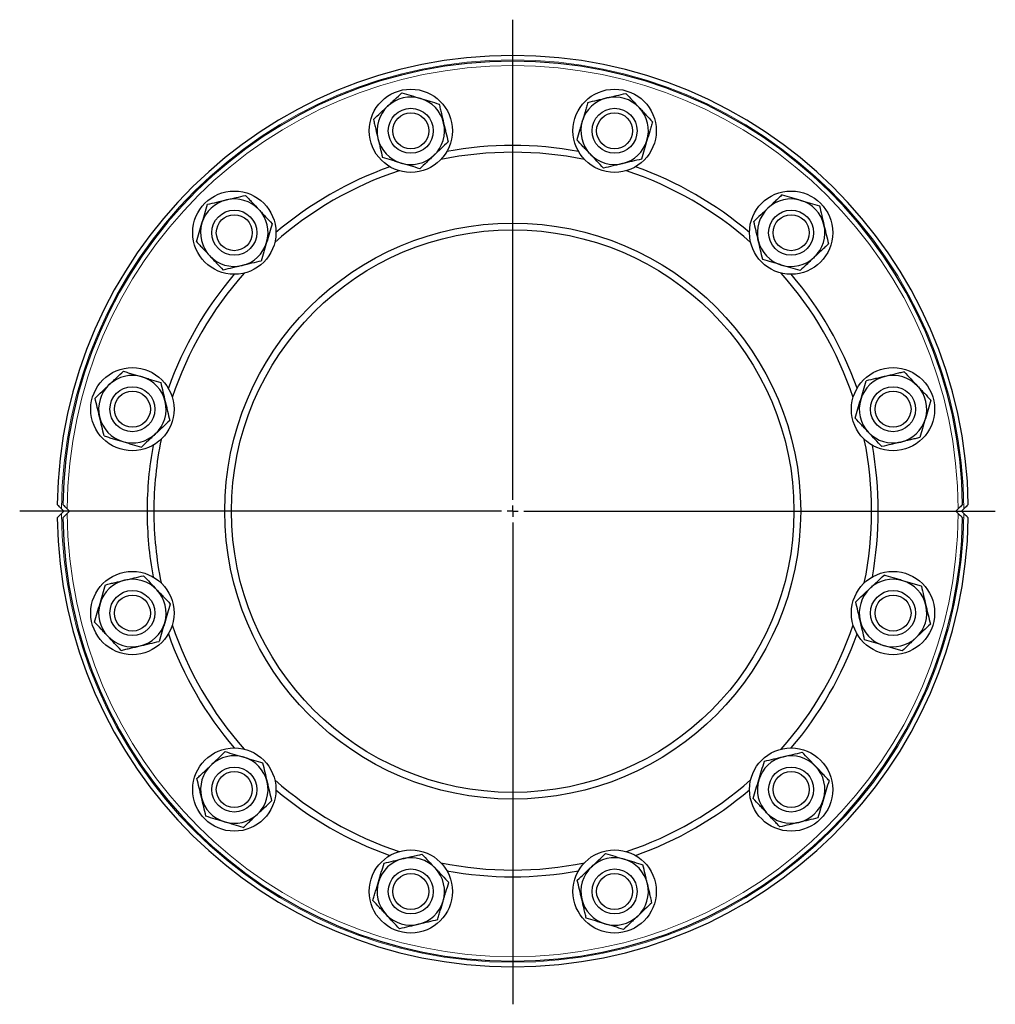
# Model space of a CAD drawing. Header units: millimetres. Extents: x 162 to 1075, y 75 to 934.
# Tile 5 of 9: x 162 to 595, y 496 to 934. Entities that reach past the tile are written whole.
import ezdxf

# ---------------------------------------------------------------- set-up
doc = ezdxf.new("R2010")
doc.units = ezdxf.units.MM
doc.layers.add('FORMAT', color=7, linetype='Continuous')

# ---------------------------------------------------------------- blocks, each defined once
blk = doc.blocks.new('SW_CENTERMARKSYMBOL_0')
at = {"layer": 'FORMAT', "color": 0}
for p, q in [((0, 5), (0, 218.41)), ((-5, 0), (-219.13, 0)), ((0, 0), (-2.5, 0)), ((0, 0), (0, 2.5)), ((0, 0), (0, -2.5)), ((0, 0), (2.5, 0)), ((5, 0), (214.5, 0)), ((0, -5), (0, -219.18))]:
    blk.add_line(p, q, dxfattribs=at)

msp = doc.modelspace()

# ---------------------------------------------------------------- linework, layer by layer
at = {"color": 7, "linetype": 'Continuous', "lineweight": 25}
for p, q in [((180.35, 716.1), (181.35, 715.1)), ((181.35, 715.1), (180.35, 714.1)), ((182.85, 716.1), (183.85, 715.1)), ((183.85, 715.1), (182.85, 714.1)), ((577.85, 715.1), (578.85, 716.1)), ((578.85, 714.1), (577.85, 715.1)), ((580.35, 715.1), (581.35, 716.1)), ((581.35, 714.1), (580.35, 715.1))]:
    msp.add_line(p, q, dxfattribs=at)
for centre, radius in [((335.56, 884.14), 18.5), ((426.14, 884.14), 18.5), ((335.56, 884.14), 10), ((426.14, 884.14), 10), ((335.56, 884.14), 8), ((426.14, 884.14), 8), ((257.11, 838.85), 18.5), ((504.59, 838.85), 18.5), ((257.11, 838.85), 10), ((257.11, 838.85), 8), ((504.59, 838.85), 10), ((504.59, 838.85), 8), ((380.85, 715.1), 128), ((380.85, 715.1), 125), ((211.81, 760.4), 18.5), ((549.89, 760.4), 18.5), ((211.81, 760.4), 10), ((549.89, 760.4), 10), ((211.81, 760.4), 8), ((549.89, 760.4), 8), ((211.81, 669.81), 18.5), ((549.89, 669.81), 18.5), ((211.81, 669.81), 10), ((549.89, 669.81), 10), ((211.81, 669.81), 8), ((549.89, 669.81), 8), ((257.11, 591.36), 18.5), ((504.59, 591.36), 18.5), ((257.11, 591.36), 10), ((504.59, 591.36), 10), ((257.11, 591.36), 8), ((504.59, 591.36), 8), ((335.56, 546.07), 18.5), ((426.14, 546.07), 18.5), ((335.56, 546.07), 10), ((426.14, 546.07), 10), ((335.56, 546.07), 8), ((426.14, 546.07), 8)]:
    msp.add_circle(centre, radius, dxfattribs=at)
for centre, radius, start, end in [((380.85, 715.1), 202.5, 0.8427, 179.1573), ((380.85, 715.1), 200, 0.8531, 179.1469), ((335.56, 884.14), 15, 73.314, 133.314), ((335.56, 884.14), 15, 13.314, 73.314), ((426.14, 884.14), 15, 103.314, 163.314), ((426.14, 884.14), 15, 43.314, 103.314), ((335.56, 884.14), 15, 133.314, 193.314), ((426.14, 884.14), 15, 343.314, 43.314), ((426.14, 884.14), 15, 163.314, 223.314), ((335.56, 884.14), 15, 313.314, 13.314), ((335.56, 884.14), 15, 193.314, 253.314), ((426.14, 884.14), 15, 283.314, 343.314), ((380.85, 715.1), 162.5, 79.635, 100.365), ((335.56, 884.14), 15, 253.314, 313.314), ((380.85, 715.1), 159.5, 78.4641, 101.5359), ((426.14, 884.14), 15, 223.314, 283.314), ((380.85, 715.1), 162.5, 109.635, 130.365), ((380.85, 715.1), 162.5, 49.635, 70.365), ((380.85, 715.1), 159.5, 108.4641, 131.5359), ((380.85, 715.1), 159.5, 48.4641, 71.5359), ((257.11, 838.85), 15, 103.314, 163.314), ((257.11, 838.85), 15, 43.314, 103.314), ((504.59, 838.85), 15, 73.314, 133.314), ((257.11, 838.85), 15, 343.314, 43.314), ((504.59, 838.85), 15, 133.314, 193.314), ((504.59, 838.85), 15, 13.314, 73.314), ((257.11, 838.85), 15, 163.314, 223.314), ((504.59, 838.85), 15, 313.314, 13.314), ((257.11, 838.85), 15, 283.314, 343.314), ((504.59, 838.85), 15, 193.314, 253.314), ((257.11, 838.85), 15, 223.314, 283.314), ((504.59, 838.85), 15, 253.314, 313.314), ((380.85, 715.1), 162.5, 139.635, 160.365), ((380.85, 715.1), 159.5, 138.4641, 161.5359), ((380.85, 715.1), 159.5, 18.4641, 41.5359), ((380.85, 715.1), 162.5, 19.635, 40.365), ((211.81, 760.4), 15, 73.314, 133.314), ((211.81, 760.4), 15, 13.314, 73.314), ((549.89, 760.4), 15, 103.314, 163.314), ((549.89, 760.4), 15, 43.314, 103.314), ((211.81, 760.4), 15, 133.314, 193.314), ((549.89, 760.4), 15, 343.314, 43.314), ((211.81, 760.4), 15, 313.314, 13.314), ((549.89, 760.4), 15, 163.314, 223.314), ((211.81, 760.4), 15, 193.314, 253.314), ((549.89, 760.4), 15, 283.314, 343.314), ((211.81, 760.4), 15, 253.314, 313.314), ((549.89, 760.4), 15, 223.314, 283.314), ((380.85, 715.1), 162.5, 169.635, 180), ((380.85, 715.1), 159.5, 168.4641, 180), ((380.85, 715.1), 159.5, 348.4641, 11.5359), ((380.85, 715.1), 162.5, 349.635, 10.365), ((380.85, 715.1), 162.5, 180, 190.365), ((380.85, 715.1), 159.5, 180, 191.5359), ((380.85, 715.1), 202.5, 180.8427, 359.1573), ((380.85, 715.1), 200, 180.8531, 359.1469), ((211.81, 669.81), 15, 103.314, 163.314), ((211.81, 669.81), 15, 43.314, 103.314), ((549.89, 669.81), 15, 73.314, 133.314), ((549.89, 669.81), 15, 13.314, 73.314), ((211.81, 669.81), 15, 343.314, 43.314), ((549.89, 669.81), 15, 133.314, 193.314), ((211.81, 669.81), 15, 163.314, 223.314), ((549.89, 669.81), 15, 313.314, 13.314), ((211.81, 669.81), 15, 283.314, 343.314), ((549.89, 669.81), 15, 193.314, 253.314), ((380.85, 715.1), 159.5, 198.4641, 221.5359), ((380.85, 715.1), 159.5, 318.4641, 341.5359), ((211.81, 669.81), 15, 223.314, 283.314), ((380.85, 715.1), 162.5, 199.635, 220.365), ((380.85, 715.1), 162.5, 319.635, 340.365), ((549.89, 669.81), 15, 253.314, 313.314), ((257.11, 591.36), 15, 73.314, 133.314), ((257.11, 591.36), 15, 13.314, 73.314), ((504.59, 591.36), 15, 103.314, 163.314), ((504.59, 591.36), 15, 43.314, 103.314), ((257.11, 591.36), 15, 133.314, 193.314), ((504.59, 591.36), 15, 343.314, 43.314), ((380.85, 715.1), 159.5, 228.4641, 251.5359), ((380.85, 715.1), 159.5, 288.4641, 311.5359), ((504.59, 591.36), 15, 163.314, 223.314), ((257.11, 591.36), 15, 313.314, 13.314), ((380.85, 715.1), 162.5, 229.635, 250.365), ((380.85, 715.1), 162.5, 289.635, 310.365), ((257.11, 591.36), 15, 193.314, 253.314), ((504.59, 591.36), 15, 283.314, 343.314), ((257.11, 591.36), 15, 253.314, 313.314), ((504.59, 591.36), 15, 223.314, 283.314), ((335.56, 546.07), 15, 103.314, 163.314), ((335.56, 546.07), 15, 43.314, 103.314), ((426.14, 546.07), 15, 73.314, 133.314), ((426.14, 546.07), 15, 13.314, 73.314), ((335.56, 546.07), 15, 343.314, 43.314), ((380.85, 715.1), 159.5, 258.4641, 281.5359), ((426.14, 546.07), 15, 133.314, 193.314), ((380.85, 715.1), 162.5, 259.635, 280.365), ((335.56, 546.07), 15, 163.314, 223.314), ((426.14, 546.07), 15, 313.314, 13.314), ((426.14, 546.07), 15, 193.314, 253.314), ((335.56, 546.07), 15, 283.314, 343.314), ((335.56, 546.07), 15, 223.314, 283.314), ((426.14, 546.07), 15, 253.314, 313.314)]:
    msp.add_arc(centre, radius, start, end, dxfattribs=at)
at = {"color": 8, "linetype": 'Continuous', "lineweight": 18}
for radius, start, end in [(200.5, 0.2851, 179.7149), (198, 0.2886, 179.7114), (200.5, 180.2851, 359.7149), (198, 180.2886, 359.7114)]:
    msp.add_arc((380.85, 715.1), radius, start, end, dxfattribs=at)
at = {"color": 7, "linetype": 'Continuous', "lineweight": 25}
for points, knots in [([(325.27, 895.05), (325.8, 895.56), (326.34, 896.06), (327.4, 897.07), (327.93, 897.56), (329.5, 899.05), (330.54, 900.02), (331.57, 900.99)], [0, 0, 0, 0, 0.25, 0.25, 0.5, 0.5, 1, 1, 1, 1]), ([(331.57, 900.99), (332.93, 900.59), (334.29, 900.18), (337.05, 899.35), (338.45, 898.93), (339.86, 898.51)], [0, 0, 0, 0, 0.5, 0.5, 1, 1, 1, 1]), ([(339.86, 898.51), (340.57, 898.3), (341.28, 898.08), (342.67, 897.67), (343.37, 897.46), (345.44, 896.84), (346.81, 896.43), (348.16, 896.02)], [0, 0, 0, 0, 0.25, 0.25, 0.5, 0.5, 1, 1, 1, 1]), ([(414.26, 896.74), (415.64, 897.07), (417.03, 897.4), (419.84, 898.06), (421.25, 898.4), (422.69, 898.74)], [0, 0, 0, 0, 0.5, 0.5, 1, 1, 1, 1]), ([(422.69, 898.74), (423.4, 898.91), (424.12, 899.08), (425.54, 899.41), (426.25, 899.58), (428.36, 900.08), (429.74, 900.4), (431.12, 900.73)], [0, 0, 0, 0, 0.25, 0.25, 0.5, 0.5, 1, 1, 1, 1]), ([(431.12, 900.73), (432.09, 899.7), (433.07, 898.66), (435.05, 896.56), (436.05, 895.5), (437.06, 894.43)], [0, 0, 0, 0, 0.5, 0.5, 1, 1, 1, 1]), ([(318.97, 889.11), (320, 890.08), (321.03, 891.06), (323.13, 893.04), (324.19, 894.04), (325.27, 895.05)], [0, 0, 0, 0, 0.5, 0.5, 1, 1, 1, 1]), ([(348.16, 896.02), (348.32, 895.34), (348.49, 894.64), (348.82, 893.24), (348.98, 892.54), (349.48, 890.43), (349.82, 889.02), (350.15, 887.59)], [0, 0, 0, 0, 0.25, 0.25, 0.5, 0.5, 1, 1, 1, 1]), ([(414.26, 896.74), (414.06, 896.07), (413.86, 895.39), (413.44, 894.01), (413.24, 893.32), (412.61, 891.24), (412.2, 889.85), (411.78, 888.45)], [0, 0, 0, 0, 0.25, 0.25, 0.5, 0.5, 1, 1, 1, 1]), ([(437.06, 894.43), (437.56, 893.89), (438.07, 893.36), (439.07, 892.29), (439.57, 891.77), (441.05, 890.19), (442.03, 889.16), (443, 888.13)], [0, 0, 0, 0, 0.25, 0.25, 0.5, 0.5, 1, 1, 1, 1]), ([(318.97, 889.11), (319.13, 888.43), (319.29, 887.74), (319.62, 886.34), (319.79, 885.63), (320.29, 883.52), (320.62, 882.11), (320.96, 880.68)], [0, 0, 0, 0, 0.25, 0.25, 0.5, 0.5, 1, 1, 1, 1]), ([(411.78, 888.45), (411.57, 887.74), (411.35, 887.04), (410.93, 885.63), (410.72, 884.93), (410.1, 882.85), (409.69, 881.49), (409.29, 880.15)], [0, 0, 0, 0, 0.25, 0.25, 0.5, 0.5, 1, 1, 1, 1]), ([(350.15, 887.59), (350.32, 886.88), (350.49, 886.17), (350.83, 884.73), (351, 884.02), (351.5, 881.91), (351.83, 880.53), (352.15, 879.17)], [0, 0, 0, 0, 0.25, 0.25, 0.5, 0.5, 1, 1, 1, 1]), ([(443, 888.13), (442.8, 887.45), (442.59, 886.77), (442.18, 885.4), (441.97, 884.7), (441.35, 882.63), (440.93, 881.23), (440.51, 879.83)], [0, 0, 0, 0, 0.25, 0.25, 0.5, 0.5, 1, 1, 1, 1]), ([(320.96, 880.68), (321.13, 879.97), (321.3, 879.26), (321.64, 877.82), (321.81, 877.11), (322.31, 875), (322.63, 873.62), (322.95, 872.26)], [0, 0, 0, 0, 0.25, 0.25, 0.5, 0.5, 1, 1, 1, 1]), ([(415.23, 873.85), (414.73, 874.38), (414.22, 874.92), (413.22, 875.98), (412.72, 876.51), (411.24, 878.09), (410.26, 879.12), (409.29, 880.15)], [0, 0, 0, 0, 0.25, 0.25, 0.5, 0.5, 1, 1, 1, 1]), ([(440.51, 879.83), (440.3, 879.13), (440.09, 878.43), (439.67, 877.02), (439.46, 876.32), (438.83, 874.24), (438.43, 872.88), (438.03, 871.54)], [0, 0, 0, 0, 0.25, 0.25, 0.5, 0.5, 1, 1, 1, 1]), ([(352.15, 879.17), (351.12, 878.19), (350.08, 877.22), (347.98, 875.24), (346.92, 874.24), (345.85, 873.22)], [0, 0, 0, 0, 0.5, 0.5, 1, 1, 1, 1]), ([(331.25, 869.77), (330.55, 869.98), (329.84, 870.19), (328.44, 870.61), (327.75, 870.82), (325.67, 871.44), (324.31, 871.85), (322.95, 872.26)], [0, 0, 0, 0, 0.25, 0.25, 0.5, 0.5, 1, 1, 1, 1]), ([(345.85, 873.22), (345.31, 872.72), (344.78, 872.21), (343.71, 871.21), (343.18, 870.71), (341.61, 869.23), (340.57, 868.25), (339.55, 867.28)], [0, 0, 0, 0, 0.25, 0.25, 0.5, 0.5, 1, 1, 1, 1]), ([(421.17, 867.55), (420.2, 868.58), (419.22, 869.62), (417.24, 871.72), (416.24, 872.78), (415.23, 873.85)], [0, 0, 0, 0, 0.5, 0.5, 1, 1, 1, 1]), ([(438.03, 871.54), (436.65, 871.21), (435.26, 870.88), (432.45, 870.22), (431.03, 869.88), (429.6, 869.54)], [0, 0, 0, 0, 0.5, 0.5, 1, 1, 1, 1]), ([(339.55, 867.28), (338.19, 867.69), (336.82, 868.1), (334.06, 868.93), (332.66, 869.35), (331.25, 869.77)], [0, 0, 0, 0, 0.5, 0.5, 1, 1, 1, 1]), ([(429.6, 869.54), (428.88, 869.37), (428.16, 869.2), (426.74, 868.87), (426.04, 868.7), (423.93, 868.2), (422.55, 867.87), (421.17, 867.55)], [0, 0, 0, 0, 0.25, 0.25, 0.5, 0.5, 1, 1, 1, 1]), ([(245.22, 851.45), (246.6, 851.77), (247.99, 852.1), (250.8, 852.77), (252.22, 853.1), (253.65, 853.44)], [0, 0, 0, 0, 0.5, 0.5, 1, 1, 1, 1]), ([(253.65, 853.44), (254.37, 853.61), (255.09, 853.78), (256.51, 854.12), (257.21, 854.29), (259.32, 854.78), (260.7, 855.11), (262.08, 855.44)], [0, 0, 0, 0, 0.25, 0.25, 0.5, 0.5, 1, 1, 1, 1]), ([(262.08, 855.44), (262.56, 854.92), (263.05, 854.41), (264.04, 853.36), (264.53, 852.84), (266.02, 851.26), (267.02, 850.2), (268.02, 849.14)], [0, 0, 0, 0, 0.25, 0.25, 0.5, 0.5, 1, 1, 1, 1]), ([(500.61, 855.7), (500.09, 855.22), (499.58, 854.73), (498.53, 853.74), (498, 853.25), (496.43, 851.76), (495.37, 850.76), (494.3, 849.76)], [0, 0, 0, 0, 0.25, 0.25, 0.5, 0.5, 1, 1, 1, 1]), ([(500.61, 855.7), (501.96, 855.29), (503.33, 854.88), (506.09, 854.06), (507.49, 853.64), (508.9, 853.21)], [0, 0, 0, 0, 0.5, 0.5, 1, 1, 1, 1]), ([(242.74, 843.15), (242.95, 843.86), (243.16, 844.56), (243.58, 845.96), (243.79, 846.66), (244.41, 848.73), (244.82, 850.09), (245.22, 851.45)], [0, 0, 0, 0, 0.25, 0.25, 0.5, 0.5, 1, 1, 1, 1]), ([(268.02, 849.14), (268.52, 848.6), (269.03, 848.07), (270.04, 847), (270.54, 846.46), (272.03, 844.89), (273, 843.85), (273.96, 842.83)], [0, 0, 0, 0, 0.25, 0.25, 0.5, 0.5, 1, 1, 1, 1]), ([(494.3, 849.76), (493.77, 849.26), (493.24, 848.75), (492.16, 847.74), (491.63, 847.24), (490.05, 845.75), (489.02, 844.78), (488, 843.82)], [0, 0, 0, 0, 0.25, 0.25, 0.5, 0.5, 1, 1, 1, 1]), ([(508.9, 853.21), (509.6, 853), (510.31, 852.79), (511.71, 852.37), (512.41, 852.16), (514.48, 851.54), (515.84, 851.13), (517.2, 850.73)], [0, 0, 0, 0, 0.25, 0.25, 0.5, 0.5, 1, 1, 1, 1]), ([(517.2, 850.73), (517.52, 849.35), (517.85, 847.96), (518.52, 845.15), (518.85, 843.74), (519.19, 842.3)], [0, 0, 0, 0, 0.5, 0.5, 1, 1, 1, 1]), ([(240.25, 834.86), (240.66, 836.21), (241.07, 837.58), (241.9, 840.34), (242.31, 841.74), (242.74, 843.15)], [0, 0, 0, 0, 0.5, 0.5, 1, 1, 1, 1]), ([(273.96, 842.83), (273.55, 841.48), (273.15, 840.11), (272.32, 837.35), (271.9, 835.95), (271.48, 834.54)], [0, 0, 0, 0, 0.5, 0.5, 1, 1, 1, 1]), ([(490, 835.39), (489.83, 836.11), (489.66, 836.83), (489.32, 838.25), (489.15, 838.95), (488.66, 841.06), (488.33, 842.44), (488, 843.82)], [0, 0, 0, 0, 0.25, 0.25, 0.5, 0.5, 1, 1, 1, 1]), ([(519.19, 842.3), (519.36, 841.58), (519.53, 840.87), (519.87, 839.45), (520.03, 838.74), (520.53, 836.63), (520.86, 835.25), (521.19, 833.87)], [0, 0, 0, 0, 0.25, 0.25, 0.5, 0.5, 1, 1, 1, 1]), ([(240.25, 834.86), (240.73, 834.34), (241.22, 833.83), (242.21, 832.78), (242.7, 832.26), (244.19, 830.68), (245.19, 829.62), (246.19, 828.56)], [0, 0, 0, 0, 0.25, 0.25, 0.5, 0.5, 1, 1, 1, 1]), ([(271.48, 834.54), (271.26, 833.83), (271.05, 833.13), (270.63, 831.73), (270.42, 831.03), (269.8, 828.96), (269.39, 827.6), (268.99, 826.24)], [0, 0, 0, 0, 0.25, 0.25, 0.5, 0.5, 1, 1, 1, 1]), ([(491.99, 826.96), (491.67, 828.34), (491.34, 829.73), (490.67, 832.54), (490.34, 833.96), (490, 835.39)], [0, 0, 0, 0, 0.5, 0.5, 1, 1, 1, 1]), ([(521.19, 833.87), (520.67, 833.39), (520.16, 832.9), (519.11, 831.92), (518.58, 831.42), (517.01, 829.93), (515.95, 828.94), (514.88, 827.93)], [0, 0, 0, 0, 0.25, 0.25, 0.5, 0.5, 1, 1, 1, 1]), ([(246.19, 828.56), (246.69, 828.02), (247.2, 827.49), (248.21, 826.42), (248.71, 825.88), (250.2, 824.31), (251.17, 823.27), (252.13, 822.25)], [0, 0, 0, 0, 0.25, 0.25, 0.5, 0.5, 1, 1, 1, 1]), ([(514.88, 827.93), (514.35, 827.43), (513.82, 826.93), (512.74, 825.91), (512.21, 825.41), (510.63, 823.92), (509.6, 822.95), (508.58, 821.99)], [0, 0, 0, 0, 0.25, 0.25, 0.5, 0.5, 1, 1, 1, 1]), ([(260.56, 824.25), (259.85, 824.08), (259.13, 823.91), (257.71, 823.57), (257, 823.41), (254.9, 822.91), (253.51, 822.58), (252.13, 822.25)], [0, 0, 0, 0, 0.25, 0.25, 0.5, 0.5, 1, 1, 1, 1]), ([(268.99, 826.24), (267.61, 825.92), (266.22, 825.59), (263.41, 824.92), (262, 824.59), (260.56, 824.25)], [0, 0, 0, 0, 0.5, 0.5, 1, 1, 1, 1]), ([(500.29, 824.48), (499.58, 824.69), (498.88, 824.9), (497.48, 825.32), (496.78, 825.53), (494.71, 826.15), (493.35, 826.56), (491.99, 826.96)], [0, 0, 0, 0, 0.25, 0.25, 0.5, 0.5, 1, 1, 1, 1]), ([(508.58, 821.99), (507.23, 822.4), (505.86, 822.81), (503.1, 823.64), (501.7, 824.05), (500.29, 824.48)], [0, 0, 0, 0, 0.5, 0.5, 1, 1, 1, 1]), ([(201.52, 771.31), (202.06, 771.81), (202.6, 772.32), (203.66, 773.32), (204.19, 773.82), (205.76, 775.3), (206.8, 776.28), (207.82, 777.25)], [0, 0, 0, 0, 0.25, 0.25, 0.5, 0.5, 1, 1, 1, 1]), ([(207.82, 777.25), (208.5, 777.05), (209.18, 776.84), (210.56, 776.43), (211.25, 776.22), (213.33, 775.6), (214.72, 775.18), (216.12, 774.76)], [0, 0, 0, 0, 0.25, 0.25, 0.5, 0.5, 1, 1, 1, 1]), ([(216.12, 774.76), (216.82, 774.55), (217.53, 774.34), (218.94, 773.92), (219.64, 773.71), (221.72, 773.09), (223.07, 772.68), (224.42, 772.28)], [0, 0, 0, 0, 0.25, 0.25, 0.5, 0.5, 1, 1, 1, 1]), ([(546.43, 774.99), (545.72, 774.82), (545.01, 774.65), (543.57, 774.32), (542.86, 774.15), (540.75, 773.65), (539.37, 773.32), (538.01, 773)], [0, 0, 0, 0, 0.25, 0.25, 0.5, 0.5, 1, 1, 1, 1]), ([(554.86, 776.99), (554.18, 776.82), (553.48, 776.66), (552.08, 776.33), (551.38, 776.16), (549.27, 775.66), (547.86, 775.33), (546.43, 774.99)], [0, 0, 0, 0, 0.25, 0.25, 0.5, 0.5, 1, 1, 1, 1]), ([(554.86, 776.99), (555.83, 775.96), (556.81, 774.92), (558.79, 772.82), (559.79, 771.76), (560.8, 770.69)], [0, 0, 0, 0, 0.5, 0.5, 1, 1, 1, 1]), ([(195.22, 765.37), (196.25, 766.34), (197.29, 767.32), (199.39, 769.3), (200.45, 770.3), (201.52, 771.31)], [0, 0, 0, 0, 0.5, 0.5, 1, 1, 1, 1]), ([(224.42, 772.28), (224.74, 770.9), (225.07, 769.51), (225.73, 766.7), (226.07, 765.29), (226.41, 763.85)], [0, 0, 0, 0, 0.5, 0.5, 1, 1, 1, 1]), ([(535.52, 764.7), (535.73, 765.41), (535.94, 766.11), (536.36, 767.51), (536.57, 768.21), (537.19, 770.28), (537.6, 771.64), (538.01, 773)], [0, 0, 0, 0, 0.25, 0.25, 0.5, 0.5, 1, 1, 1, 1]), ([(560.8, 770.69), (561.31, 770.15), (561.81, 769.61), (562.81, 768.55), (563.31, 768.02), (564.8, 766.45), (565.77, 765.41), (566.74, 764.38)], [0, 0, 0, 0, 0.25, 0.25, 0.5, 0.5, 1, 1, 1, 1]), ([(197.22, 756.94), (197.05, 757.66), (196.88, 758.37), (196.54, 759.8), (196.37, 760.5), (195.88, 762.61), (195.55, 763.99), (195.22, 765.37)], [0, 0, 0, 0, 0.25, 0.25, 0.5, 0.5, 1, 1, 1, 1]), ([(226.41, 763.85), (226.58, 763.13), (226.75, 762.42), (227.09, 760.99), (227.25, 760.29), (227.75, 758.18), (228.08, 756.8), (228.4, 755.42)], [0, 0, 0, 0, 0.25, 0.25, 0.5, 0.5, 1, 1, 1, 1]), ([(533.03, 756.41), (533.44, 757.76), (533.85, 759.13), (534.68, 761.89), (535.1, 763.29), (535.52, 764.7)], [0, 0, 0, 0, 0.5, 0.5, 1, 1, 1, 1]), ([(566.74, 764.38), (566.34, 763.03), (565.93, 761.66), (565.1, 758.9), (564.68, 757.5), (564.26, 756.09)], [0, 0, 0, 0, 0.5, 0.5, 1, 1, 1, 1]), ([(199.21, 748.51), (198.88, 749.89), (198.56, 751.28), (197.89, 754.09), (197.56, 755.51), (197.22, 756.94)], [0, 0, 0, 0, 0.5, 0.5, 1, 1, 1, 1]), ([(228.4, 755.42), (227.37, 754.45), (226.34, 753.47), (224.24, 751.49), (223.18, 750.49), (222.1, 749.48)], [0, 0, 0, 0, 0.5, 0.5, 1, 1, 1, 1]), ([(538.97, 750.11), (538.47, 750.64), (537.96, 751.18), (536.96, 752.24), (536.46, 752.77), (534.98, 754.34), (534, 755.38), (533.03, 756.41)], [0, 0, 0, 0, 0.25, 0.25, 0.5, 0.5, 1, 1, 1, 1]), ([(564.26, 756.09), (564.04, 755.38), (563.83, 754.68), (563.41, 753.28), (563.21, 752.58), (562.58, 750.51), (562.17, 749.15), (561.77, 747.79)], [0, 0, 0, 0, 0.25, 0.25, 0.5, 0.5, 1, 1, 1, 1]), ([(199.21, 748.51), (199.89, 748.31), (200.57, 748.11), (201.94, 747.69), (202.63, 747.49), (204.71, 746.86), (206.1, 746.45), (207.51, 746.03)], [0, 0, 0, 0, 0.25, 0.25, 0.5, 0.5, 1, 1, 1, 1]), ([(222.1, 749.48), (221.57, 748.98), (221.03, 748.47), (219.97, 747.47), (219.44, 746.97), (217.87, 745.49), (216.83, 744.51), (215.8, 743.54)], [0, 0, 0, 0, 0.25, 0.25, 0.5, 0.5, 1, 1, 1, 1]), ([(544.91, 743.8), (543.94, 744.83), (542.96, 745.87), (540.99, 747.97), (539.99, 749.03), (538.97, 750.11)], [0, 0, 0, 0, 0.5, 0.5, 1, 1, 1, 1]), ([(207.51, 746.03), (208.21, 745.82), (208.91, 745.61), (210.32, 745.18), (211.02, 744.97), (213.1, 744.35), (214.46, 743.94), (215.8, 743.54)], [0, 0, 0, 0, 0.25, 0.25, 0.5, 0.5, 1, 1, 1, 1]), ([(553.34, 745.8), (552.63, 745.63), (551.91, 745.46), (550.48, 745.12), (549.77, 744.95), (547.66, 744.45), (546.28, 744.13), (544.91, 743.8)], [0, 0, 0, 0, 0.25, 0.25, 0.5, 0.5, 1, 1, 1, 1]), ([(561.77, 747.79), (561.08, 747.63), (560.39, 747.47), (558.99, 747.14), (558.29, 746.97), (556.18, 746.47), (554.77, 746.14), (553.34, 745.8)], [0, 0, 0, 0, 0.25, 0.25, 0.5, 0.5, 1, 1, 1, 1]), ([(180.35, 716.1), (180.24, 716.21), (180.13, 716.32), (179.91, 716.54), (179.8, 716.65), (179.47, 716.98), (179.27, 717.19), (178.98, 717.48), (178.89, 717.57), (178.72, 717.73), (178.64, 717.81), (178.52, 717.94), (178.46, 717.99), (178.39, 718.06), (178.37, 718.08), (178.37, 718.08)], [0, 0, 0, 0, 0.125, 0.125, 0.25, 0.25, 0.5, 0.5, 0.625, 0.625, 0.75, 0.75, 0.875, 0.875, 1, 1, 1, 1]), ([(182.85, 716.1), (182.74, 716.21), (182.63, 716.32), (182.41, 716.54), (182.3, 716.65), (181.97, 716.98), (181.77, 717.19), (181.48, 717.48), (181.39, 717.57), (181.22, 717.73), (181.14, 717.81), (181.02, 717.94), (180.96, 717.99), (180.89, 718.06), (180.87, 718.08), (180.87, 718.08)], [0, 0, 0, 0, 0.125, 0.125, 0.25, 0.25, 0.5, 0.5, 0.625, 0.625, 0.75, 0.75, 0.875, 0.875, 1, 1, 1, 1]), ([(580.83, 718.08), (580.83, 718.08), (580.81, 718.06), (580.74, 717.99), (580.69, 717.94), (580.56, 717.81), (580.48, 717.73), (580.32, 717.57), (580.22, 717.48), (579.94, 717.19), (579.73, 716.98), (579.29, 716.54), (579.07, 716.32), (578.85, 716.1)], [0, 0, 0, 0, 0.125, 0.125, 0.25, 0.25, 0.375, 0.375, 0.5, 0.5, 0.75, 0.75, 1, 1, 1, 1]), ([(583.33, 718.08), (583.33, 718.08), (583.31, 718.06), (583.24, 717.99), (583.19, 717.94), (583.06, 717.81), (582.98, 717.73), (582.82, 717.57), (582.72, 717.48), (582.44, 717.19), (582.23, 716.98), (581.79, 716.54), (581.57, 716.32), (581.35, 716.1)], [0, 0, 0, 0, 0.125, 0.125, 0.25, 0.25, 0.375, 0.375, 0.5, 0.5, 0.75, 0.75, 1, 1, 1, 1]), ([(178.37, 712.12), (178.37, 712.12), (178.39, 712.14), (178.46, 712.21), (178.51, 712.27), (178.64, 712.39), (178.72, 712.47), (178.89, 712.64), (178.98, 712.73), (179.27, 713.02), (179.47, 713.22), (179.91, 713.66), (180.13, 713.88), (180.35, 714.1)], [0, 0, 0, 0, 0.125, 0.125, 0.25, 0.25, 0.375, 0.375, 0.5, 0.5, 0.75, 0.75, 1, 1, 1, 1]), ([(180.87, 712.12), (180.87, 712.12), (180.89, 712.14), (180.96, 712.21), (181.02, 712.27), (181.14, 712.39), (181.22, 712.47), (181.39, 712.64), (181.48, 712.73), (181.77, 713.02), (181.97, 713.22), (182.41, 713.66), (182.63, 713.88), (182.85, 714.1)], [0, 0, 0, 0, 0.125, 0.125, 0.25, 0.25, 0.375, 0.375, 0.5, 0.5, 0.75, 0.75, 1, 1, 1, 1]), ([(578.85, 714.1), (578.96, 713.99), (579.07, 713.88), (579.29, 713.66), (579.4, 713.55), (579.73, 713.22), (579.94, 713.02), (580.22, 712.73), (580.31, 712.64), (580.48, 712.47), (580.56, 712.39), (580.69, 712.27), (580.74, 712.21), (580.81, 712.14), (580.83, 712.12), (580.83, 712.12)], [0, 0, 0, 0, 0.125, 0.125, 0.25, 0.25, 0.5, 0.5, 0.625, 0.625, 0.75, 0.75, 0.875, 0.875, 1, 1, 1, 1]), ([(581.35, 714.1), (581.46, 713.99), (581.57, 713.88), (581.79, 713.66), (581.9, 713.55), (582.23, 713.22), (582.44, 713.02), (582.72, 712.73), (582.81, 712.64), (582.98, 712.47), (583.06, 712.39), (583.19, 712.27), (583.24, 712.21), (583.31, 712.14), (583.33, 712.12), (583.33, 712.12)], [0, 0, 0, 0, 0.125, 0.125, 0.25, 0.25, 0.5, 0.5, 0.625, 0.625, 0.75, 0.75, 0.875, 0.875, 1, 1, 1, 1]), ([(199.93, 682.41), (200.62, 682.57), (201.31, 682.74), (202.71, 683.07), (203.41, 683.23), (205.52, 683.73), (206.93, 684.07), (208.36, 684.41)], [0, 0, 0, 0, 0.25, 0.25, 0.5, 0.5, 1, 1, 1, 1]), ([(208.36, 684.41), (209.07, 684.57), (209.79, 684.74), (211.22, 685.08), (211.93, 685.25), (214.04, 685.75), (215.42, 686.08), (216.79, 686.4)], [0, 0, 0, 0, 0.25, 0.25, 0.5, 0.5, 1, 1, 1, 1]), ([(216.79, 686.4), (217.76, 685.37), (218.74, 684.33), (220.72, 682.23), (221.72, 681.17), (222.73, 680.1)], [0, 0, 0, 0, 0.5, 0.5, 1, 1, 1, 1]), ([(539.6, 680.72), (540.13, 681.23), (540.67, 681.73), (541.73, 682.74), (542.26, 683.23), (543.83, 684.72), (544.87, 685.69), (545.9, 686.66)], [0, 0, 0, 0, 0.25, 0.25, 0.5, 0.5, 1, 1, 1, 1]), ([(554.19, 684.18), (553.49, 684.39), (552.79, 684.6), (551.38, 685.02), (550.68, 685.23), (548.6, 685.85), (547.24, 686.26), (545.9, 686.66)], [0, 0, 0, 0, 0.25, 0.25, 0.5, 0.5, 1, 1, 1, 1]), ([(562.49, 681.69), (561.82, 681.89), (561.13, 682.1), (559.76, 682.51), (559.07, 682.72), (556.99, 683.34), (555.6, 683.76), (554.19, 684.18)], [0, 0, 0, 0, 0.25, 0.25, 0.5, 0.5, 1, 1, 1, 1]), ([(197.44, 674.12), (197.66, 674.82), (197.87, 675.53), (198.29, 676.93), (198.5, 677.62), (199.12, 679.69), (199.53, 681.06), (199.93, 682.41)], [0, 0, 0, 0, 0.25, 0.25, 0.5, 0.5, 1, 1, 1, 1]), ([(222.73, 680.1), (223.23, 679.56), (223.74, 679.03), (224.74, 677.96), (225.24, 677.44), (226.72, 675.86), (227.7, 674.83), (228.67, 673.8)], [0, 0, 0, 0, 0.25, 0.25, 0.5, 0.5, 1, 1, 1, 1]), ([(533.3, 674.78), (534.33, 675.75), (535.37, 676.73), (537.46, 678.71), (538.52, 679.71), (539.6, 680.72)], [0, 0, 0, 0, 0.5, 0.5, 1, 1, 1, 1]), ([(562.49, 681.69), (562.82, 680.31), (563.14, 678.92), (563.81, 676.12), (564.14, 674.7), (564.48, 673.26)], [0, 0, 0, 0, 0.5, 0.5, 1, 1, 1, 1]), ([(194.96, 665.82), (195.37, 667.18), (195.77, 668.54), (196.6, 671.31), (197.02, 672.7), (197.44, 674.12)], [0, 0, 0, 0, 0.5, 0.5, 1, 1, 1, 1]), ([(535.29, 666.35), (535.12, 667.07), (534.95, 667.79), (534.61, 669.21), (534.45, 669.92), (533.95, 672.02), (533.62, 673.41), (533.3, 674.78)], [0, 0, 0, 0, 0.25, 0.25, 0.5, 0.5, 1, 1, 1, 1]), ([(228.67, 673.8), (228.26, 672.44), (227.85, 671.07), (227.02, 668.31), (226.61, 666.92), (226.18, 665.5)], [0, 0, 0, 0, 0.5, 0.5, 1, 1, 1, 1]), ([(564.48, 673.26), (564.65, 672.55), (564.82, 671.83), (565.16, 670.41), (565.33, 669.7), (565.82, 667.6), (566.15, 666.21), (566.48, 664.84)], [0, 0, 0, 0, 0.25, 0.25, 0.5, 0.5, 1, 1, 1, 1]), ([(200.9, 659.52), (200.4, 660.05), (199.89, 660.59), (198.89, 661.65), (198.39, 662.18), (196.91, 663.75), (195.93, 664.79), (194.96, 665.82)], [0, 0, 0, 0, 0.25, 0.25, 0.5, 0.5, 1, 1, 1, 1]), ([(226.18, 665.5), (225.97, 664.8), (225.76, 664.09), (225.34, 662.69), (225.13, 662), (224.51, 659.92), (224.1, 658.56), (223.7, 657.21)], [0, 0, 0, 0, 0.25, 0.25, 0.5, 0.5, 1, 1, 1, 1]), ([(537.28, 657.93), (536.96, 659.31), (536.63, 660.69), (535.97, 663.5), (535.63, 664.92), (535.29, 666.35)], [0, 0, 0, 0, 0.5, 0.5, 1, 1, 1, 1]), ([(566.48, 664.84), (565.45, 663.86), (564.41, 662.88), (562.31, 660.91), (561.25, 659.91), (560.18, 658.89)], [0, 0, 0, 0, 0.5, 0.5, 1, 1, 1, 1]), ([(206.84, 653.22), (205.87, 654.25), (204.89, 655.29), (202.91, 657.39), (201.91, 658.45), (200.9, 659.52)], [0, 0, 0, 0, 0.5, 0.5, 1, 1, 1, 1]), ([(215.27, 655.21), (215.98, 655.38), (216.69, 655.55), (218.13, 655.89), (218.84, 656.06), (220.95, 656.56), (222.33, 656.88), (223.7, 657.21)], [0, 0, 0, 0, 0.25, 0.25, 0.5, 0.5, 1, 1, 1, 1]), ([(545.58, 655.44), (544.88, 655.65), (544.18, 655.86), (542.76, 656.28), (542.06, 656.49), (539.99, 657.12), (538.63, 657.52), (537.28, 657.93)], [0, 0, 0, 0, 0.25, 0.25, 0.5, 0.5, 1, 1, 1, 1]), ([(560.18, 658.89), (559.64, 658.39), (559.11, 657.88), (558.04, 656.88), (557.51, 656.38), (555.94, 654.9), (554.9, 653.92), (553.88, 652.95)], [0, 0, 0, 0, 0.25, 0.25, 0.5, 0.5, 1, 1, 1, 1]), ([(206.84, 653.22), (207.53, 653.38), (208.22, 653.54), (209.62, 653.87), (210.32, 654.04), (212.43, 654.54), (213.84, 654.87), (215.27, 655.21)], [0, 0, 0, 0, 0.25, 0.25, 0.5, 0.5, 1, 1, 1, 1]), ([(553.88, 652.95), (553.2, 653.16), (552.52, 653.36), (551.14, 653.77), (550.45, 653.98), (548.38, 654.6), (546.98, 655.02), (545.58, 655.44)], [0, 0, 0, 0, 0.25, 0.25, 0.5, 0.5, 1, 1, 1, 1]), ([(246.82, 602.27), (247.35, 602.77), (247.88, 603.28), (248.96, 604.29), (249.49, 604.79), (251.07, 606.28), (252.1, 607.25), (253.12, 608.21)], [0, 0, 0, 0, 0.25, 0.25, 0.5, 0.5, 1, 1, 1, 1]), ([(253.12, 608.21), (254.48, 607.81), (255.84, 607.4), (258.6, 606.57), (260, 606.15), (261.41, 605.73)], [0, 0, 0, 0, 0.5, 0.5, 1, 1, 1, 1]), ([(261.41, 605.73), (262.12, 605.52), (262.82, 605.3), (264.22, 604.88), (264.92, 604.68), (266.99, 604.06), (268.36, 603.65), (269.71, 603.24)], [0, 0, 0, 0, 0.25, 0.25, 0.5, 0.5, 1, 1, 1, 1]), ([(490.23, 595.67), (490.44, 596.37), (490.65, 597.08), (491.07, 598.48), (491.28, 599.17), (491.9, 601.24), (492.31, 602.61), (492.71, 603.96)], [0, 0, 0, 0, 0.25, 0.25, 0.5, 0.5, 1, 1, 1, 1]), ([(492.71, 603.96), (494.09, 604.29), (495.48, 604.62), (498.29, 605.28), (499.7, 605.62), (501.14, 605.96)], [0, 0, 0, 0, 0.5, 0.5, 1, 1, 1, 1]), ([(501.14, 605.96), (501.85, 606.12), (502.57, 606.29), (503.99, 606.63), (504.7, 606.8), (506.81, 607.3), (508.19, 607.62), (509.57, 607.95)], [0, 0, 0, 0, 0.25, 0.25, 0.5, 0.5, 1, 1, 1, 1]), ([(515.51, 601.65), (515.01, 602.18), (514.5, 602.72), (513.49, 603.79), (512.99, 604.32), (511.5, 605.9), (510.53, 606.93), (509.57, 607.95)], [0, 0, 0, 0, 0.25, 0.25, 0.5, 0.5, 1, 1, 1, 1]), ([(240.52, 596.33), (241.03, 596.81), (241.55, 597.3), (242.59, 598.29), (243.12, 598.78), (244.69, 600.27), (245.75, 601.27), (246.82, 602.27)], [0, 0, 0, 0, 0.25, 0.25, 0.5, 0.5, 1, 1, 1, 1]), ([(269.71, 603.24), (270.04, 601.86), (270.36, 600.47), (271.03, 597.67), (271.36, 596.25), (271.7, 594.81)], [0, 0, 0, 0, 0.5, 0.5, 1, 1, 1, 1]), ([(521.45, 595.35), (520.97, 595.86), (520.48, 596.38), (519.49, 597.42), (519, 597.95), (517.51, 599.53), (516.51, 600.58), (515.51, 601.65)], [0, 0, 0, 0, 0.25, 0.25, 0.5, 0.5, 1, 1, 1, 1]), ([(242.51, 587.9), (242.34, 588.62), (242.17, 589.34), (241.83, 590.76), (241.67, 591.46), (241.17, 593.57), (240.84, 594.96), (240.52, 596.33)], [0, 0, 0, 0, 0.25, 0.25, 0.5, 0.5, 1, 1, 1, 1]), ([(487.74, 587.37), (488.15, 588.73), (488.56, 590.09), (489.38, 592.86), (489.8, 594.25), (490.23, 595.67)], [0, 0, 0, 0, 0.5, 0.5, 1, 1, 1, 1]), ([(521.45, 595.35), (521.04, 593.99), (520.63, 592.62), (519.8, 589.86), (519.39, 588.46), (518.96, 587.05)], [0, 0, 0, 0, 0.5, 0.5, 1, 1, 1, 1]), ([(271.7, 594.81), (271.87, 594.1), (272.04, 593.38), (272.38, 591.96), (272.55, 591.25), (273.04, 589.15), (273.37, 587.76), (273.7, 586.39)], [0, 0, 0, 0, 0.25, 0.25, 0.5, 0.5, 1, 1, 1, 1]), ([(244.5, 579.48), (244.18, 580.86), (243.85, 582.24), (243.19, 585.05), (242.85, 586.47), (242.51, 587.9)], [0, 0, 0, 0, 0.5, 0.5, 1, 1, 1, 1]), ([(267.4, 580.44), (267.93, 580.95), (268.46, 581.45), (269.54, 582.46), (270.07, 582.96), (271.65, 584.45), (272.68, 585.42), (273.7, 586.39)], [0, 0, 0, 0, 0.25, 0.25, 0.5, 0.5, 1, 1, 1, 1]), ([(493.68, 581.07), (493.18, 581.6), (492.67, 582.14), (491.66, 583.21), (491.16, 583.74), (489.67, 585.32), (488.7, 586.35), (487.74, 587.37)], [0, 0, 0, 0, 0.25, 0.25, 0.5, 0.5, 1, 1, 1, 1]), ([(518.96, 587.05), (518.75, 586.35), (518.54, 585.64), (518.12, 584.24), (517.91, 583.55), (517.29, 581.47), (516.88, 580.11), (516.48, 578.76)], [0, 0, 0, 0, 0.25, 0.25, 0.5, 0.5, 1, 1, 1, 1]), ([(252.8, 576.99), (252.1, 577.2), (251.39, 577.41), (249.99, 577.83), (249.29, 578.04), (247.22, 578.66), (245.86, 579.07), (244.5, 579.48)], [0, 0, 0, 0, 0.25, 0.25, 0.5, 0.5, 1, 1, 1, 1]), ([(261.1, 574.5), (261.61, 574.99), (262.12, 575.47), (263.17, 576.46), (263.7, 576.96), (265.27, 578.44), (266.33, 579.44), (267.4, 580.44)], [0, 0, 0, 0, 0.25, 0.25, 0.5, 0.5, 1, 1, 1, 1]), ([(499.62, 574.77), (499.14, 575.28), (498.65, 575.8), (497.66, 576.84), (497.17, 577.37), (495.68, 578.95), (494.68, 580), (493.68, 581.07)], [0, 0, 0, 0, 0.25, 0.25, 0.5, 0.5, 1, 1, 1, 1]), ([(516.48, 578.76), (515.1, 578.43), (513.71, 578.1), (510.9, 577.44), (509.48, 577.1), (508.05, 576.76)], [0, 0, 0, 0, 0.5, 0.5, 1, 1, 1, 1]), ([(261.1, 574.5), (259.74, 574.91), (258.37, 575.32), (255.61, 576.15), (254.21, 576.57), (252.8, 576.99)], [0, 0, 0, 0, 0.5, 0.5, 1, 1, 1, 1]), ([(508.05, 576.76), (507.33, 576.59), (506.61, 576.42), (505.19, 576.09), (504.49, 575.92), (502.38, 575.42), (501, 575.09), (499.62, 574.77)], [0, 0, 0, 0, 0.25, 0.25, 0.5, 0.5, 1, 1, 1, 1]), ([(323.68, 558.67), (325.05, 558.99), (326.44, 559.32), (329.25, 559.99), (330.67, 560.32), (332.1, 560.66)], [0, 0, 0, 0, 0.5, 0.5, 1, 1, 1, 1]), ([(332.1, 560.66), (332.82, 560.83), (333.54, 561), (334.96, 561.34), (335.66, 561.5), (337.77, 562), (339.16, 562.33), (340.53, 562.66)], [0, 0, 0, 0, 0.25, 0.25, 0.5, 0.5, 1, 1, 1, 1]), ([(340.53, 562.66), (341.5, 561.63), (342.48, 560.59), (344.46, 558.49), (345.46, 557.43), (346.47, 556.35)], [0, 0, 0, 0, 0.5, 0.5, 1, 1, 1, 1]), ([(415.85, 556.98), (416.39, 557.48), (416.93, 557.99), (417.99, 558.99), (418.52, 559.49), (420.09, 560.97), (421.13, 561.95), (422.15, 562.92)], [0, 0, 0, 0, 0.25, 0.25, 0.5, 0.5, 1, 1, 1, 1]), ([(422.15, 562.92), (423.51, 562.51), (424.88, 562.1), (427.64, 561.28), (429.04, 560.86), (430.45, 560.43)], [0, 0, 0, 0, 0.5, 0.5, 1, 1, 1, 1]), ([(430.45, 560.43), (431.15, 560.22), (431.86, 560.01), (433.26, 559.59), (433.96, 559.38), (436.03, 558.76), (437.39, 558.35), (438.75, 557.95)], [0, 0, 0, 0, 0.25, 0.25, 0.5, 0.5, 1, 1, 1, 1]), ([(321.19, 550.37), (321.4, 551.07), (321.61, 551.78), (322.03, 553.19), (322.24, 553.89), (322.87, 555.97), (323.27, 557.33), (323.68, 558.67)], [0, 0, 0, 0, 0.25, 0.25, 0.5, 0.5, 1, 1, 1, 1]), ([(346.47, 556.35), (346.98, 555.82), (347.48, 555.28), (348.48, 554.22), (348.98, 553.69), (350.47, 552.12), (351.44, 551.08), (352.41, 550.05)], [0, 0, 0, 0, 0.25, 0.25, 0.5, 0.5, 1, 1, 1, 1]), ([(409.55, 551.04), (410.58, 552.01), (411.62, 552.99), (413.72, 554.97), (414.78, 555.97), (415.85, 556.98)], [0, 0, 0, 0, 0.5, 0.5, 1, 1, 1, 1]), ([(440.74, 549.52), (440.57, 550.23), (440.4, 550.95), (440.06, 552.38), (439.89, 553.09), (439.4, 555.2), (439.07, 556.58), (438.75, 557.95)], [0, 0, 0, 0, 0.25, 0.25, 0.5, 0.5, 1, 1, 1, 1]), ([(318.7, 542.08), (318.9, 542.75), (319.11, 543.43), (319.52, 544.81), (319.73, 545.5), (320.35, 547.58), (320.77, 548.97), (321.19, 550.37)], [0, 0, 0, 0, 0.25, 0.25, 0.5, 0.5, 1, 1, 1, 1]), ([(349.93, 541.76), (350.14, 542.46), (350.35, 543.16), (350.77, 544.57), (350.98, 545.28), (351.6, 547.35), (352.01, 548.71), (352.41, 550.05)], [0, 0, 0, 0, 0.25, 0.25, 0.5, 0.5, 1, 1, 1, 1]), ([(411.55, 542.61), (411.38, 543.32), (411.21, 544.04), (410.87, 545.47), (410.7, 546.18), (410.2, 548.29), (409.87, 549.68), (409.55, 551.04)], [0, 0, 0, 0, 0.25, 0.25, 0.5, 0.5, 1, 1, 1, 1]), ([(442.73, 541.09), (442.57, 541.78), (442.41, 542.47), (442.08, 543.87), (441.91, 544.57), (441.41, 546.68), (441.08, 548.1), (440.74, 549.52)], [0, 0, 0, 0, 0.25, 0.25, 0.5, 0.5, 1, 1, 1, 1]), ([(413.54, 534.18), (413.38, 534.87), (413.22, 535.56), (412.88, 536.96), (412.72, 537.66), (412.22, 539.77), (411.88, 541.19), (411.55, 542.61)], [0, 0, 0, 0, 0.25, 0.25, 0.5, 0.5, 1, 1, 1, 1]), ([(324.64, 535.78), (324.14, 536.31), (323.63, 536.85), (322.63, 537.91), (322.13, 538.44), (320.65, 540.01), (319.67, 541.05), (318.7, 542.08)], [0, 0, 0, 0, 0.25, 0.25, 0.5, 0.5, 1, 1, 1, 1]), ([(347.44, 533.46), (347.64, 534.14), (347.85, 534.82), (348.26, 536.2), (348.47, 536.89), (349.09, 538.96), (349.51, 540.36), (349.93, 541.76)], [0, 0, 0, 0, 0.25, 0.25, 0.5, 0.5, 1, 1, 1, 1]), ([(442.73, 541.09), (441.7, 540.12), (440.67, 539.14), (438.57, 537.16), (437.51, 536.16), (436.43, 535.15)], [0, 0, 0, 0, 0.5, 0.5, 1, 1, 1, 1]), ([(330.58, 529.47), (329.61, 530.5), (328.63, 531.54), (326.65, 533.64), (325.66, 534.7), (324.64, 535.78)], [0, 0, 0, 0, 0.5, 0.5, 1, 1, 1, 1]), ([(421.84, 531.7), (421.13, 531.91), (420.43, 532.12), (419.03, 532.54), (418.33, 532.75), (416.26, 533.37), (414.89, 533.78), (413.54, 534.18)], [0, 0, 0, 0, 0.25, 0.25, 0.5, 0.5, 1, 1, 1, 1]), ([(436.43, 535.15), (435.9, 534.65), (435.36, 534.14), (434.3, 533.14), (433.77, 532.64), (432.2, 531.16), (431.16, 530.18), (430.13, 529.21)], [0, 0, 0, 0, 0.25, 0.25, 0.5, 0.5, 1, 1, 1, 1]), ([(339.01, 531.47), (338.3, 531.3), (337.58, 531.13), (336.16, 530.79), (335.45, 530.63), (333.35, 530.13), (331.96, 529.8), (330.58, 529.47)], [0, 0, 0, 0, 0.25, 0.25, 0.5, 0.5, 1, 1, 1, 1]), ([(347.44, 533.46), (346.06, 533.14), (344.67, 532.81), (341.87, 532.14), (340.45, 531.81), (339.01, 531.47)], [0, 0, 0, 0, 0.5, 0.5, 1, 1, 1, 1]), ([(430.13, 529.21), (428.78, 529.62), (427.41, 530.03), (424.65, 530.85), (423.25, 531.27), (421.84, 531.7)], [0, 0, 0, 0, 0.5, 0.5, 1, 1, 1, 1])]:
    msp.add_open_spline(points, degree=3, knots=knots, dxfattribs=at)

# ---------------------------------------------------------------- block references
at = {"layer": 'FORMAT'}
msp.add_blockref('SW_CENTERMARKSYMBOL_0', (380.85, 715.1), dxfattribs=at)

doc.saveas('drawing.dxf')
